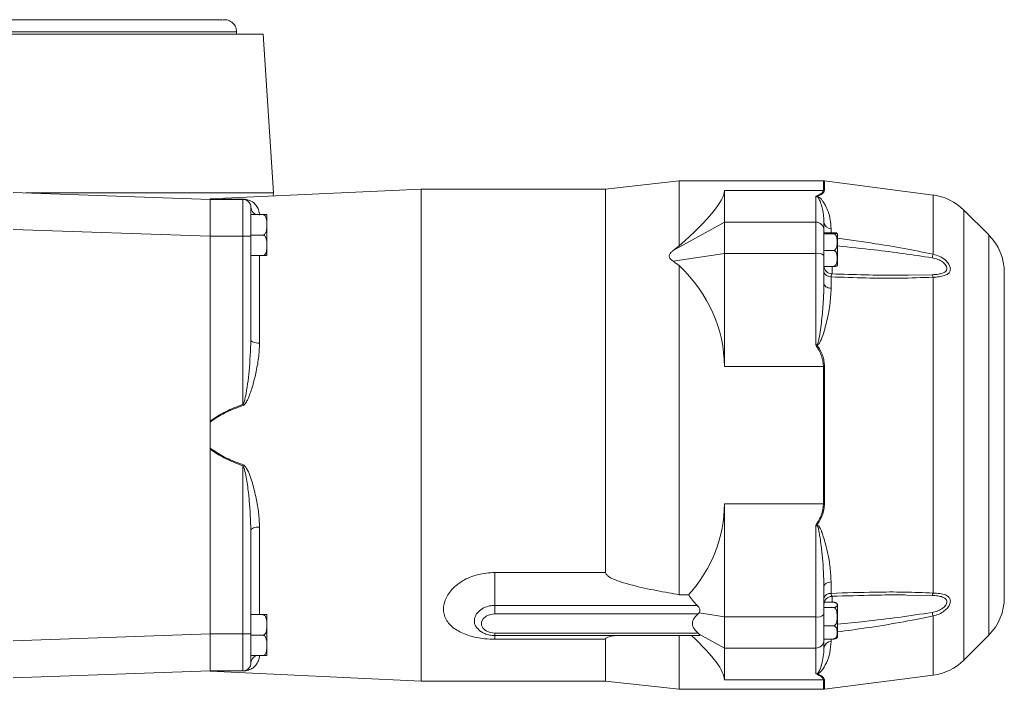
# Model space of a CAD drawing. Header units: millimetres. Extents: x 68 to 1173, y -112 to 1051.
# Tile 3 of 8: x 404 to 644, y -5 to 159. Entities that reach past the tile are written whole.
import ezdxf

# ---------------------------------------------------------------- set-up
doc = ezdxf.new("R2010")
doc.units = ezdxf.units.MM

msp = doc.modelspace()

# ---------------------------------------------------------------- linework, layer by layer
at = {"color": 8, "linetype": 'Continuous', "lineweight": 15}
for p, q in [((344.27, 155.77), (456.89, 155.77)), ((600.06, 117.14), (600.06, 119.45)), ((600.31, 119.43), (600.31, 117.13)), ((626.79, 116.01), (626.79, 101.57)), ((634.32, 112.31), (634.32, 2.58)), ((601.93, 107.78), (601.93, 106.81)), ((640.38, 106.26), (640.38, 8.64)), ((462.48, 101.24), (462.48, 79.88)), ((602.15, 98.59), (602.15, 96.74)), ((620.84, 96.47), (626.57, 96.56)), ((462.48, 35.01), (462.48, 13.66)), ((602.15, 18.23), (602.15, 16.68)), ((626.57, 18.33), (620.38, 18.44)), ((626.79, 13.33), (626.79, -1.12)), ((519.89, 8.55), (519.89, 9.14)), ((519.89, 7.66), (519.89, 8.55)), ((600.19, 7.67), (600.19, 7.71)), ((601.93, 7.71), (601.93, 7.12)), ((600.06, -4.55), (600.06, -2.25)), ((600.31, -2.23), (600.31, -4.54))]:
    msp.add_line(p, q, dxfattribs=at)
at = {"color": 7, "linetype": 'Continuous', "lineweight": 15}
for p, q in [((344.32, 155.27), (463.39, 155.27)), ((456.89, 155.27), (456.89, 155.77)), ((465.89, 116.52), (463.39, 155.27)), ((564.89, 119.45), (546.89, 117.45)), ((600.06, 119.45), (564.89, 119.45)), ((564.89, 119.45), (564.89, 103.65)), ((626.79, 116.01), (600.31, 119.43)), ((402.4, 116.62), (450.39, 114.95)), ((405.43, 116.52), (465.89, 116.52)), ((501.89, 117.45), (450.39, 115.04)), ((465.84, 115.76), (465.89, 116.52)), ((546.89, 117.45), (501.89, 117.45)), ((501.89, 117.45), (501.89, -2.55)), ((546.89, 117.45), (546.89, 23.97)), ((575.89, 117.14), (575.89, 109.4)), ((575.89, 117.14), (600.06, 117.14)), ((598.19, 109.4), (598.19, 115.69)), ((450.39, 114.95), (450.39, 115.04)), ((458.39, 114.95), (450.39, 114.95)), ((458.39, 105.95), (458.39, 114.95)), ((460.39, 112.95), (460.39, 105.95)), ((460.39, 111.24), (463.29, 111.24)), ((464.29, 101.46), (464.29, 111.01)), ((640.38, 106.26), (634.32, 112.31)), ((563.4, 102.47), (575.89, 109.4)), ((575.89, 109.4), (575.89, 101.78)), ((575.89, 109.4), (598.19, 109.4)), ((598.19, 101.78), (598.19, 109.4)), ((600.19, 109.39), (600.19, 107.48)), ((450.39, 105.95), (402.4, 107.63)), ((450.39, 105.95), (450.39, 105.95)), ((450.39, 60.82), (450.39, 105.95)), ((458.39, 105.95), (450.39, 105.95)), ((458.39, 64.94), (458.39, 105.95)), ((460.39, 105.95), (458.39, 105.95)), ((460.39, 106.24), (463.29, 106.24)), ((460.39, 105.95), (460.39, 80.65)), ((600.19, 107.48), (600.19, 106.68)), ((600.19, 106.81), (602.49, 106.81)), ((600.19, 106.58), (600.19, 106.68)), ((600.19, 102.47), (600.19, 106.58)), ((600.19, 106.58), (602.49, 106.58)), ((603.49, 99.08), (603.49, 106.32)), ((460.39, 101.24), (463.29, 101.24)), ((563.4, 99.84), (575.89, 101.78)), ((575.89, 101.78), (575.89, 74.19)), ((575.89, 101.78), (598.19, 101.78)), ((598.19, 79.38), (598.19, 101.78)), ((600.19, 102.47), (602.49, 102.47)), ((600.19, 102.21), (600.19, 102.47)), ((600.19, 102.21), (600.19, 101.24)), ((600.19, 101.24), (600.19, 94.42)), ((564.89, 98.8), (564.89, 18.53)), ((600.19, 98.59), (602.49, 98.59)), ((644.19, 97.06), (644.19, 17.83)), ((601.93, 96.04), (601.93, 93.27)), ((626.79, 95.97), (626.79, 18.93)), ((575.89, 74.19), (600.06, 74.19)), ((600.06, 40.7), (600.06, 74.19)), ((600.31, 74.19), (600.31, 40.71)), ((458.48, 64.69), (458.39, 64.94)), ((450.39, 60.82), (450.39, 60.63)), ((450.39, 54.26), (450.39, 60.63)), ((450.39, 54.26), (450.39, 54.07)), ((450.39, 8.95), (450.39, 54.07)), ((458.48, 50.21), (458.39, 49.96)), ((458.39, 8.95), (458.39, 49.96)), ((575.89, 40.7), (600.06, 40.7)), ((575.89, 40.7), (575.89, 13.11)), ((460.39, 34.24), (460.39, 8.95)), ((598.19, 13.11), (598.19, 35.52)), ((519.89, 23.97), (546.89, 23.97)), ((519.89, 23.97), (519.89, 15.92)), ((601.93, 21.63), (601.93, 18.85)), ((600.19, 20.48), (600.19, 13.65)), ((564.89, 18.53), (567.2, 18.53)), ((602.15, 18.14), (602.11, 18.14)), ((569.27, 15.92), (519.89, 15.92)), ((519.89, 15.92), (519.89, 13.83)), ((600.19, 15.4), (602.49, 15.4)), ((600.22, 16.35), (600.27, 16.68)), ((600.27, 16.68), (602.49, 16.68)), ((603.49, 15.67), (603.49, 15.81)), ((603.49, 8.57), (603.49, 15.67)), ((460.39, 13.66), (463.29, 13.66)), ((464.29, 3.88), (464.29, 13.43)), ((569.48, 13.83), (519.89, 13.83)), ((569.7, 14.08), (569.48, 13.83)), ((569.7, 14.08), (575.89, 13.11)), ((575.89, 13.11), (598.19, 13.11)), ((575.89, 13.11), (575.89, 5.49)), ((598.19, 5.49), (598.19, 13.11)), ((600.19, 13.65), (600.19, 12.05)), ((600.19, 10.92), (600.19, 12.05)), ((600.19, 7.71), (600.19, 10.92)), ((600.19, 10.92), (602.49, 10.92)), ((402.4, 7.27), (450.39, 8.94)), ((450.39, 8.94), (450.39, 8.95)), ((458.39, 8.95), (450.39, 8.95)), ((458.39, -0.05), (458.39, 8.95)), ((460.39, 8.95), (458.39, 8.95)), ((460.39, 8.95), (460.39, 1.95)), ((460.39, 8.66), (463.29, 8.66)), ((519.89, 9.14), (569.48, 9.14)), ((519.89, 8.55), (569.78, 8.55)), ((546.89, 7.66), (519.89, 7.66)), ((546.89, 7.66), (546.89, -2.55)), ((564.89, 8.55), (564.89, -4.55)), ((569.48, 9.14), (569.7, 8.93)), ((569.7, 8.93), (575.89, 5.49)), ((600.19, 7.71), (602.49, 7.71)), ((600.19, 7.67), (600.19, 7.42)), ((600.19, 7.42), (600.19, 5.5)), ((634.32, 2.58), (640.38, 8.64)), ((575.89, 5.49), (598.19, 5.49)), ((575.89, 5.49), (575.89, -2.25)), ((598.19, -0.79), (598.19, 5.49)), ((460.39, 3.66), (463.29, 3.66)), ((450.39, -0.05), (402.4, -1.73)), ((458.39, -0.05), (450.39, -0.05)), ((450.39, -0.05), (450.39, -0.05)), ((450.39, -0.15), (450.39, -0.06)), ((450.39, -0.15), (501.89, -2.55)), ((575.89, -2.25), (600.06, -2.25)), ((600.31, -4.54), (626.79, -1.12)), ((501.89, -2.55), (546.89, -2.55)), ((546.89, -2.55), (564.89, -4.55)), ((564.89, -4.55), (600.06, -4.55))]:
    msp.add_line(p, q, dxfattribs=at)
at = {"color": 8, "linetype": 'Continuous', "lineweight": 15, "flags": 128}
msp.add_lwpolyline([(600.26, 106.81), (600.22, 106.95), (600.19, 107.23)], dxfattribs=at)
at = {"color": 7, "linetype": 'Continuous', "lineweight": 15, "flags": 128}
for points in [[(600.19, 94.42), (600.22, 94.21), (600.31, 94.01), (600.47, 93.82), (600.68, 93.65), (600.95, 93.51), (601.25, 93.39), (601.58, 93.31), (601.93, 93.27)], [(462.48, 79.88), (462.08, 79.89), (461.69, 79.93), (461.32, 80), (461.01, 80.1), (460.74, 80.21), (460.55, 80.35), (460.43, 80.5), (460.39, 80.65)], [(462.48, 35.01), (462.08, 35), (461.69, 34.96), (461.32, 34.9), (461.01, 34.8), (460.74, 34.68), (460.55, 34.54), (460.43, 34.4), (460.39, 34.24)], [(600.19, 20.48), (600.22, 20.69), (600.31, 20.89), (600.47, 21.08), (600.68, 21.24), (600.95, 21.39), (601.25, 21.5), (601.58, 21.58), (601.93, 21.63)], [(519.89, 13.83), (518.75, 13.69), (517.75, 13.29), (517.01, 12.66), (516.61, 11.89), (516.61, 11.08), (517.01, 10.31), (517.75, 9.69), (518.75, 9.28), (519.89, 9.14)]]:
    msp.add_lwpolyline(points, dxfattribs=at)
at = {"color": 7, "linetype": 'Continuous', "lineweight": 15}
for centre, radius, start, end in [((600.06, 117.45), 2, 82.6476, 90), ((598.19, 116.01), 0.497, 307.436, 315.5405), ((600.06, 115.07), 2.08, 82.9193, 90.0008), ((625.13, 103.12), 13, 45, 82.6476), ((458.38, 115.21), 0.26, 270.2599, 291.3536), ((458.39, 112.95), 2, 360, 90), ((463.29, 111.01), 1, 0, 13.1034), ((598.22, 107.44), 1.96, 1.105, 91.064), ((601.97, 109.57), 1.79, 185.4974, 268.8654), ((602.49, 106.32), 1, 360, 22.8488), ((631.19, 97.06), 13, 360, 45), ((463.29, 101.46), 1, 346.8938, 0), ((598.65, 99.53), 2.3, 48.1662, 101.6082), ((647.89, 95.76), 21.88, 164.6041, 166.9605), ((602.19, 98.79), 2, 184.4653, 267.8552), ((602.49, 99.08), 1, 336.9633, 360), ((601.79, 97.69), 1.65, 194.2021, 275.0038), ((624.97, 95.63), 1.85, 10.4646, 30.2311), ((606.32, 81.95), 8.18, 196.9873, 198.2066), ((600.06, 66.84), 7.36, 88.0089, 90.003), ((600.06, 48.06), 7.36, 269.997, 271.9911), ((606.32, 32.95), 8.18, 161.7934, 163.0127), ((601.79, 17.21), 1.65, 84.9962, 165.7979), ((602.19, 16.11), 2, 92.1092, 179.9886), ((624.97, 19.27), 1.85, 329.7689, 349.5354), ((631.19, 17.83), 13, 315, 360), ((602.49, 15.81), 1, 0, 33.0371), ((463.29, 13.43), 1, 0, 13.1034), ((598.65, 15.37), 2.3, 258.3918, 311.8338), ((647.89, 19.14), 21.88, 193.0395, 195.3959), ((598.22, 7.45), 1.96, 268.936, 358.895), ((602.49, 8.57), 1, 326.9431, 0), ((601.97, 5.33), 1.79, 91.1346, 174.5026), ((463.29, 3.88), 1, 346.8938, 0), ((625.13, 11.77), 13, 277.3524, 315), ((458.39, 1.95), 2, 270, 360), ((458.38, -0.31), 0.26, 68.6464, 89.7401), ((598.19, -1.11), 0.497, 44.4595, 52.564), ((600.06, -0.17), 2.08, 269.9992, 277.0807), ((600.06, -2.55), 2, 270, 277.3524)]:
    msp.add_arc(centre, radius, start, end, dxfattribs=at)
at = {"color": 8, "linetype": 'Continuous', "lineweight": 15}
for centre, start, end in [((462.24, 112.99), 181.3515, 250.8876), ((462.24, 1.9), 109.1124, 178.6485)]:
    msp.add_arc(centre, 1.86, start, end, dxfattribs=at)
at = {"color": 7, "linetype": 'Continuous', "lineweight": 15}
for centre, major_axis, ratio, start_param, end_param in [((468.5, 57.45), (107.15, 60.68), 0.118584, 5.759547, 6.216123), ((486.25, 67.32), (92.05, 52.1), 0.116387, 5.637095, 5.667072), ((486.25, 60.22), (91.65, 20.06), 0.527501, 0.435368, 0.465346), ((468.5, 57.45), (106.63, 23.71), 0.537274, 6.164302, 6.620879), ((468.5, 57.45), (106.63, -23.71), 0.537274, 5.996998, 6.402069), ((582, 18.94), (15.48, -3.44), 0.537274, 3.579493, 3.87647), ((566.45, 15.25), (3.44, -0.76), 0.537274, 6.049026, 7.018063), ((468.5, 57.45), (107.15, -60.68), 0.118584, 0.067062, 0.455784), ((566.45, 10.55), (3.46, -1.96), 0.118584, 6.076791, 6.70329)]:
    msp.add_ellipse(centre, major_axis=major_axis, ratio=ratio, start_param=start_param, end_param=end_param, dxfattribs=at)
for points, knots in [([(453.29, 158.72), (453.3, 158.73), (453.31, 158.74), (452.91, 158.76), (452.2, 158.76), (451.27, 158.77), (450.23, 158.77), (449.16, 158.77), (447.58, 158.77), (445.23, 158.77), (441.73, 158.77), (437.33, 158.77), (431.92, 158.77), (425.39, 158.77), (418.08, 158.77), (410.05, 158.77), (401.31, 158.77), (391.94, 158.77), (381.96, 158.77), (371.44, 158.77), (360.41, 158.77), (351.22, 158.77), (345.61, 158.77), (343.95, 158.77)], [0, 0, 0, 0, 0.02376, 0.062379, 0.098045, 0.130275, 0.158623, 0.182692, 0.203676, 0.253095, 0.30344, 0.354508, 0.416102, 0.477696, 0.539367, 0.601235, 0.663046, 0.725016, 0.787138, 0.849198, 0.911387, 0.973724, 1, 1, 1, 1]), ([(453.3, 158.69), (453.71, 158.73), (454.55, 158.82), (455.72, 158.25), (456.48, 157.39), (456.83, 156.53), (456.87, 156.01), (456.89, 155.77)], [0, 0, 0, 0, 0.226945, 0.476864, 0.704793, 0.864291, 1, 1, 1, 1]), ([(598.19, 115.69), (598.7, 115.91), (599.74, 116.35), (599.95, 116.88), (600.06, 117.14)], [0, 0, 0, 0, 0.490448, 1, 1, 1, 1]), ([(598.49, 115.61), (598.4, 115.64), (598.3, 115.67), (598.2, 115.69), (598.19, 115.69)], [0, 0, 0, 0, 0.911132, 1, 1, 1, 1]), ([(598.19, 115.69), (598.2, 115.69), (598.32, 115.69), (598.44, 115.67), (598.55, 115.66)], [0, 0, 0, 0, 0.08915, 1, 1, 1, 1]), ([(600.19, 109.39), (600.11, 110.49), (600, 112.03), (599.55, 113.64), (599.28, 114.42), (599.06, 114.9), (598.9, 115.21), (598.76, 115.41), (598.66, 115.53), (598.54, 115.6), (598.5, 115.61), (598.49, 115.61)], [0, 0, 0, 0, 0.477144, 0.672178, 0.799628, 0.880582, 0.931242, 0.962636, 0.99169, 0.997627, 1, 1, 1, 1]), ([(600.31, 117.13), (600.29, 117), (600.23, 116.72), (599.72, 116.22), (599, 115.88), (598.55, 115.66)], [0, 0, 0, 0, 0.25293, 0.528885, 1, 1, 1, 1]), ([(598.55, 115.66), (598.61, 115.64), (598.83, 115.58), (599.07, 115.41), (599.36, 115.17), (599.68, 114.81), (600.11, 114.23), (600.65, 113.28), (601.26, 111.86), (601.8, 110), (601.89, 108.52), (601.93, 107.78)], [0, 0, 0, 0, 0.012321, 0.045601, 0.078428, 0.1298, 0.21053, 0.336503, 0.528533, 0.764348, 1, 1, 1, 1]), ([(450.39, 114.95), (451.4, 114.95), (453.56, 114.96), (456.38, 114.96), (458.07, 114.96), (458.48, 114.97)], [0, 0, 0, 0, 0.403957, 0.856829, 1, 1, 1, 1]), ([(458.48, 114.97), (458.55, 114.96), (458.74, 114.96), (459.01, 114.94), (459.88, 114.79), (460.84, 114.38), (461.63, 113.54), (462.34, 112.47), (462.43, 111.56), (462.48, 111.1)], [0, 0, 0, 0, 0.014391, 0.037544, 0.073085, 0.309433, 0.547928, 0.774106, 1, 1, 1, 1]), ([(464.26, 111.24), (464.26, 111.24), (464.32, 111.24), (464.26, 111.24), (463.95, 111.24), (463.76, 111.24), (463.53, 111.24), (463.38, 111.24), (463.3, 111.24), (463.29, 111.24)], [0, 0, 0, 0, 0.0005364, 0.6134991, 0.7363931, 0.8602952, 0.9240846, 0.9884174, 1, 1, 1, 1]), ([(463.29, 111.24), (463.35, 111.23), (463.46, 111.22), (463.65, 111.13), (463.87, 110.92), (464.18, 110.34), (464.26, 109.43), (464.27, 108.45), (464.22, 107.62), (464.11, 107.03), (463.91, 106.62), (463.73, 106.41), (463.52, 106.28), (463.37, 106.24), (463.3, 106.24), (463.29, 106.24)], [0, 0, 0, 0, 0.027004, 0.053916, 0.097821, 0.172861, 0.389445, 0.56982, 0.693608, 0.828822, 0.87999, 0.931471, 0.963511, 0.995831, 1, 1, 1, 1]), ([(463.29, 106.24), (463.35, 106.23), (463.46, 106.22), (463.65, 106.13), (463.87, 105.92), (464.18, 105.34), (464.26, 104.43), (464.27, 103.45), (464.22, 102.62), (464.11, 102.03), (463.91, 101.62), (463.73, 101.41), (463.52, 101.28), (463.37, 101.24), (463.3, 101.24), (463.29, 101.24)], [0, 0, 0, 0, 0.027004, 0.053916, 0.097821, 0.172861, 0.389445, 0.56982, 0.693608, 0.828822, 0.87999, 0.931471, 0.963511, 0.995831, 1, 1, 1, 1]), ([(602.49, 106.81), (602.52, 106.81), (602.6, 106.81), (602.76, 106.81), (602.97, 106.8), (603.21, 106.78), (603.28, 106.76), (603.33, 106.75)], [0, 0, 0, 0, 0.058444, 0.166108, 0.317702, 0.552259, 1, 1, 1, 1]), ([(603.4, 106.71), (603.4, 106.7), (603.44, 106.68), (603.38, 106.65), (603.22, 106.62), (603.03, 106.6), (602.83, 106.59), (602.65, 106.58), (602.54, 106.58), (602.49, 106.58)], [0, 0, 0, 0, 0.0682852, 0.4569963, 0.6509922, 0.7960409, 0.880616, 0.9489524, 1, 1, 1, 1]), ([(602.49, 106.58), (602.55, 106.58), (602.66, 106.57), (602.85, 106.47), (603.06, 106.27), (603.35, 105.7), (603.43, 104.79), (603.41, 103.85), (603.26, 103.17), (603.07, 102.8), (602.86, 102.6), (602.68, 102.49), (602.55, 102.48), (602.49, 102.47)], [0, 0, 0, 0, 0.032769, 0.065433, 0.117649, 0.205176, 0.449554, 0.679382, 0.796591, 0.879895, 0.928253, 0.966549, 1, 1, 1, 1]), ([(463.29, 101.24), (463.29, 101.24), (463.35, 101.24), (463.48, 101.24), (463.69, 101.24), (463.92, 101.24), (464.26, 101.24), (464.32, 101.24), (464.26, 101.24), (464.26, 101.24)], [0, 0, 0, 0, 0.002482, 0.056165, 0.121112, 0.216257, 0.385281, 0.999661, 1, 1, 1, 1]), ([(563.4, 99.84), (563.26, 99.94), (562.93, 100.18), (562.56, 100.57), (562.39, 101.02), (562.47, 101.49), (562.83, 101.99), (563.2, 102.3), (563.4, 102.47)], [0, 0, 0, 0, 0.1522598, 0.3404754, 0.4758005, 0.6117812, 0.7920146, 1, 1, 1, 1]), ([(602.49, 102.47), (602.55, 102.47), (602.66, 102.46), (602.85, 102.37), (603.06, 102.18), (603.35, 101.64), (603.43, 100.78), (603.41, 99.89), (603.26, 99.25), (603.07, 98.9), (602.86, 98.71), (602.68, 98.61), (602.55, 98.6), (602.49, 98.59)], [0, 0, 0, 0, 0.0327688, 0.0654333, 0.117649, 0.2051764, 0.4495538, 0.6793825, 0.796591, 0.8798946, 0.9282528, 0.9665493, 1, 1, 1, 1]), ([(626.79, 101.57), (627.35, 101.41), (628.45, 101.11), (629.79, 100.23), (630.64, 99.25), (630.94, 98.55), (631.05, 97.94), (630.98, 97.33), (630.45, 96.71), (629.54, 96.29), (628.29, 96.05), (627.3, 95.99), (626.79, 95.97)], [0, 0, 0, 0, 0.1348678, 0.2665789, 0.3726196, 0.4559846, 0.4750573, 0.5673806, 0.659772, 0.760662, 0.877403, 1, 1, 1, 1]), ([(602.49, 98.59), (602.52, 98.59), (602.6, 98.59), (602.76, 98.6), (602.97, 98.6), (603.2, 98.62), (603.37, 98.66), (603.39, 98.68), (603.4, 98.7)], [0, 0, 0, 0, 0.036834, 0.104688, 0.200228, 0.348055, 0.630239, 1, 1, 1, 1]), ([(626.57, 96.56), (627, 96.59), (627.82, 96.63), (628.88, 96.83), (629.66, 97.16), (630.08, 97.6), (630.17, 98.01), (630.13, 98.4), (630.01, 98.69), (629.69, 99.18), (629.09, 99.77), (627.95, 100.38), (627.04, 100.59), (626.57, 100.69)], [0, 0, 0, 0, 0.129016, 0.24864, 0.348402, 0.43666, 0.507007, 0.523433, 0.596969, 0.62034, 0.72404, 0.858219, 1, 1, 1, 1]), ([(602.15, 96.76), (602.15, 96.76), (602.13, 96.79), (602.12, 96.77), (602.11, 96.76)], [0, 0, 0, 0, 0.354029, 1, 1, 1, 1]), ([(602.15, 96.76), (604.82, 96.68), (610.23, 96.52), (616.47, 96.39), (620.02, 96.46), (620.84, 96.47)], [0, 0, 0, 0, 0.428083, 0.867675, 1, 1, 1, 1]), ([(598.49, 79.56), (598.52, 79.57), (598.55, 79.6), (598.62, 79.7), (598.8, 80.12), (599.2, 82.05), (599.64, 85.42), (600.08, 89.94), (600.15, 92.92), (600.19, 94.42)], [0, 0, 0, 0, 0.005043, 0.007478, 0.023608, 0.094877, 0.391244, 0.695067, 1, 1, 1, 1]), ([(626.79, 95.97), (624.07, 95.86), (618.63, 95.66), (610.32, 95.75), (604.75, 95.95), (601.93, 96.04)], [0, 0, 0, 0, 0.33015, 0.661282, 1, 1, 1, 1]), ([(601.93, 93.27), (601.86, 91.9), (601.73, 89.16), (600.82, 84.93), (599.96, 81.69), (599.13, 79.89), (598.76, 79.47), (598.6, 79.41), (598.55, 79.39)], [0, 0, 0, 0, 0.300359, 0.60104, 0.894924, 0.96937, 0.988752, 1, 1, 1, 1]), ([(460.39, 80.65), (460.27, 78.12), (460.07, 73.53), (459.42, 68.64), (458.88, 66.16), (458.72, 65.57), (458.58, 65.2), (458.45, 65), (458.4, 64.95), (458.39, 64.94)], [0, 0, 0, 0, 0.480944, 0.872197, 0.923217, 0.955638, 0.986843, 0.996548, 1, 1, 1, 1]), ([(462.48, 79.88), (462.43, 78.67), (462.32, 76.24), (461.63, 72.76), (460.85, 69.51), (460.09, 67.25), (459.46, 65.86), (459.13, 65.28), (458.85, 64.92), (458.6, 64.74), (458.51, 64.7), (458.48, 64.69)], [0, 0, 0, 0, 0.236808, 0.473942, 0.666945, 0.859607, 0.911529, 0.945666, 0.98136, 0.994572, 1, 1, 1, 1]), ([(598.19, 79.38), (598.2, 79.39), (598.3, 79.45), (598.4, 79.5), (598.49, 79.56)], [0, 0, 0, 0, 0.088868, 1, 1, 1, 1]), ([(598.55, 79.39), (598.44, 79.39), (598.32, 79.39), (598.2, 79.38), (598.19, 79.38)], [0, 0, 0, 0, 0.91085, 1, 1, 1, 1]), ([(600.06, 74.19), (599.96, 75.08), (599.77, 76.94), (598.73, 78.54), (598.19, 79.38)], [0, 0, 0, 0, 0.4737335, 1, 1, 1, 1]), ([(598.55, 79.39), (599.03, 78.57), (599.75, 77.37), (600.24, 75.56), (600.29, 74.65), (600.31, 74.19)], [0, 0, 0, 0, 0.5082897, 0.7470211, 1, 1, 1, 1]), ([(450.39, 60.82), (451.37, 61.5), (453.5, 62.96), (456.29, 64.13), (457.98, 64.78), (458.39, 64.94)], [0, 0, 0, 0, 0.397092, 0.85533, 1, 1, 1, 1]), ([(458.48, 64.69), (458.07, 64.54), (456.38, 63.91), (453.56, 62.77), (451.4, 61.32), (450.39, 60.63)], [0, 0, 0, 0, 0.143171, 0.596043, 1, 1, 1, 1]), ([(450.39, 54.26), (451.4, 53.58), (453.56, 52.13), (456.38, 50.99), (458.07, 50.36), (458.48, 50.21)], [0, 0, 0, 0, 0.403957, 0.856829, 1, 1, 1, 1]), ([(458.39, 49.96), (457.98, 50.11), (456.29, 50.76), (453.5, 51.93), (451.37, 53.39), (450.39, 54.07)], [0, 0, 0, 0, 0.14467, 0.602908, 1, 1, 1, 1]), ([(458.39, 49.96), (458.42, 49.92), (458.53, 49.81), (458.66, 49.49), (459.12, 48.01), (459.57, 45.29), (460.12, 40.34), (460.28, 36.66), (460.39, 34.24)], [0, 0, 0, 0, 0.009856, 0.029106, 0.061976, 0.301348, 0.541414, 1, 1, 1, 1]), ([(458.48, 50.21), (458.55, 50.17), (458.74, 50.08), (459.01, 49.78), (459.88, 48.42), (460.84, 45.76), (461.63, 42.08), (462.34, 38.49), (462.43, 36.17), (462.48, 35.01)], [0, 0, 0, 0, 0.014391, 0.037544, 0.073085, 0.309433, 0.547928, 0.774106, 1, 1, 1, 1]), ([(598.19, 35.52), (598.7, 36.29), (599.74, 37.88), (599.95, 39.75), (600.06, 40.7)], [0, 0, 0, 0, 0.490448, 1, 1, 1, 1]), ([(600.31, 40.71), (600.29, 40.24), (600.23, 39.26), (599.72, 37.46), (599, 36.26), (598.55, 35.5)], [0, 0, 0, 0, 0.25293, 0.528885, 1, 1, 1, 1]), ([(598.19, 35.52), (598.2, 35.52), (598.32, 35.51), (598.44, 35.51), (598.55, 35.5)], [0, 0, 0, 0, 0.08915, 1, 1, 1, 1]), ([(598.49, 35.34), (598.4, 35.39), (598.3, 35.45), (598.2, 35.51), (598.19, 35.52)], [0, 0, 0, 0, 0.911132, 1, 1, 1, 1]), ([(600.19, 20.48), (600.11, 22.82), (600, 26.13), (599.55, 30.13), (599.28, 32.16), (599.06, 33.46), (598.9, 34.28), (598.76, 34.82), (598.66, 35.15), (598.54, 35.31), (598.5, 35.33), (598.49, 35.34)], [0, 0, 0, 0, 0.477144, 0.672178, 0.799628, 0.880582, 0.931242, 0.962636, 0.99169, 0.997627, 1, 1, 1, 1]), ([(598.55, 35.5), (598.61, 35.48), (598.83, 35.38), (599.07, 35.03), (599.36, 34.52), (599.68, 33.74), (600.11, 32.51), (600.65, 30.59), (601.26, 27.96), (601.8, 24.84), (601.89, 22.7), (601.93, 21.63)], [0, 0, 0, 0, 0.012321, 0.045601, 0.078428, 0.1298, 0.21053, 0.336503, 0.528533, 0.764348, 1, 1, 1, 1]), ([(519.89, 7.66), (519.05, 7.68), (516.9, 7.75), (513.62, 8.41), (510.46, 9.77), (508.56, 11.45), (507.66, 13.07), (507.23, 14.74), (507.48, 16.95), (508.74, 19.14), (510.39, 20.77), (511.98, 21.91), (513.8, 22.82), (516.4, 23.72), (518.5, 23.87), (519.89, 23.97)], [0, 0, 0, 0, 0.066521, 0.169689, 0.271247, 0.373004, 0.424973, 0.47693, 0.56877, 0.665684, 0.721877, 0.778097, 0.834395, 0.890712, 1, 1, 1, 1]), ([(546.89, 23.97), (546.9, 23.87), (546.93, 23.65), (547.25, 23.25), (547.98, 22.72), (549.14, 22.17), (551.96, 21.19), (556.34, 20.06), (561.16, 19.18), (564.01, 18.68), (564.89, 18.53)], [0, 0, 0, 0, 0.0180967, 0.0410244, 0.0843208, 0.1625044, 0.2410746, 0.5511572, 0.8619707, 1, 1, 1, 1]), ([(601.93, 18.85), (605.51, 18.97), (611.46, 19.17), (619.76, 19.21), (624.45, 19.02), (626.79, 18.93)], [0, 0, 0, 0, 0.430573, 0.715044, 1, 1, 1, 1]), ([(620.38, 18.44), (620.09, 18.45), (617.46, 18.5), (611.38, 18.4), (605.58, 18.24), (602.15, 18.14)], [0, 0, 0, 0, 0.046804, 0.435402, 1, 1, 1, 1]), ([(626.57, 14.2), (627, 14.3), (627.82, 14.48), (628.88, 15), (629.66, 15.64), (630.08, 16.29), (630.17, 16.73), (630.13, 17.1), (630.01, 17.34), (629.69, 17.69), (629.09, 18.02), (627.95, 18.26), (627.04, 18.31), (626.57, 18.33)], [0, 0, 0, 0, 0.129016, 0.24864, 0.348402, 0.43666, 0.507007, 0.523433, 0.596969, 0.62034, 0.72404, 0.858219, 1, 1, 1, 1]), ([(626.79, 18.93), (627.35, 18.9), (628.45, 18.84), (629.79, 18.54), (630.64, 18.03), (630.94, 17.52), (631.05, 16.98), (630.98, 16.32), (630.45, 15.38), (629.54, 14.48), (628.29, 13.73), (627.3, 13.46), (626.79, 13.33)], [0, 0, 0, 0, 0.134868, 0.266579, 0.37262, 0.455985, 0.475057, 0.567381, 0.659772, 0.760662, 0.877403, 1, 1, 1, 1]), ([(602.49, 16.68), (602.52, 16.67), (602.6, 16.67), (602.76, 16.66), (602.97, 16.61), (603.2, 16.51), (603.38, 16.31), (603.43, 16.04), (603.39, 15.78), (603.22, 15.59), (603.03, 15.49), (602.83, 15.43), (602.65, 15.4), (602.54, 15.4), (602.49, 15.4)], [0, 0, 0, 0, 0.0170596, 0.0484861, 0.0927355, 0.1612014, 0.2918945, 0.4999192, 0.7085527, 0.8126765, 0.8905287, 0.9359228, 0.9726011, 1, 1, 1, 1]), ([(602.49, 15.4), (602.55, 15.39), (602.66, 15.38), (602.85, 15.28), (603.06, 15.06), (603.35, 14.43), (603.43, 13.44), (603.41, 12.41), (603.26, 11.67), (603.07, 11.27), (602.86, 11.05), (602.68, 10.94), (602.55, 10.92), (602.49, 10.92)], [0, 0, 0, 0, 0.032769, 0.065433, 0.117649, 0.205176, 0.449554, 0.679382, 0.796591, 0.879895, 0.928253, 0.966549, 1, 1, 1, 1]), ([(464.26, 13.66), (464.26, 13.66), (464.32, 13.66), (464.26, 13.66), (463.95, 13.66), (463.76, 13.66), (463.53, 13.66), (463.38, 13.66), (463.3, 13.66), (463.29, 13.66)], [0, 0, 0, 0, 0.0005364, 0.6134991, 0.7363931, 0.8602952, 0.9240846, 0.9884174, 1, 1, 1, 1]), ([(463.29, 13.66), (463.35, 13.65), (463.46, 13.64), (463.65, 13.55), (463.87, 13.34), (464.18, 12.75), (464.26, 11.85), (464.27, 10.87), (464.22, 10.04), (464.11, 9.45), (463.91, 9.04), (463.73, 8.83), (463.52, 8.7), (463.37, 8.66), (463.3, 8.66), (463.29, 8.66)], [0, 0, 0, 0, 0.027004, 0.053916, 0.097821, 0.172861, 0.389445, 0.56982, 0.693608, 0.828822, 0.87999, 0.931471, 0.963511, 0.995831, 1, 1, 1, 1]), ([(569.48, 9.14), (569.16, 9.45), (568.64, 9.95), (568.19, 10.76), (568.04, 11.49), (568.19, 12.21), (568.64, 13.02), (569.16, 13.53), (569.48, 13.83)], [0, 0, 0, 0, 0.220999, 0.360956, 0.500559, 0.63976, 0.779484, 1, 1, 1, 1]), ([(515.82, 10.07), (515.81, 10.08), (515.8, 10.1), (515.82, 10.07), (515.82, 10.07)], [0, 0, 0, 0, 0.909476, 1, 1, 1, 1]), ([(515.87, 10.04), (515.9, 10.01), (516.17, 9.7), (516.89, 9.26), (518, 8.78), (519.04, 8.58), (519.68, 8.56), (519.89, 8.55)], [0, 0, 0, 0, 0.03012, 0.297628, 0.576115, 0.862377, 1, 1, 1, 1]), ([(602.49, 10.92), (602.55, 10.91), (602.66, 10.9), (602.85, 10.83), (603.06, 10.67), (603.35, 10.23), (603.43, 9.52), (603.41, 8.78), (603.26, 8.25), (603.07, 7.97), (602.86, 7.81), (602.68, 7.73), (602.55, 7.72), (602.49, 7.71)], [0, 0, 0, 0, 0.032769, 0.065433, 0.117649, 0.205176, 0.449554, 0.679382, 0.796591, 0.879895, 0.928253, 0.966549, 1, 1, 1, 1]), ([(463.29, 8.66), (463.35, 8.65), (463.46, 8.64), (463.65, 8.55), (463.87, 8.34), (464.18, 7.75), (464.26, 6.85), (464.27, 5.87), (464.22, 5.04), (464.11, 4.45), (463.91, 4.04), (463.73, 3.83), (463.52, 3.7), (463.37, 3.66), (463.3, 3.66), (463.29, 3.66)], [0, 0, 0, 0, 0.027004, 0.053916, 0.097821, 0.172861, 0.389445, 0.56982, 0.693608, 0.828822, 0.87999, 0.931471, 0.963511, 0.995831, 1, 1, 1, 1]), ([(549.01, 8.55), (548.95, 8.54), (548.51, 8.48), (547.89, 8.33), (547.28, 8.11), (546.99, 7.91), (546.89, 7.76), (546.89, 7.68), (546.89, 7.66)], [0, 0, 0, 0, 0.067362, 0.482929, 0.701151, 0.854395, 0.962554, 1, 1, 1, 1]), ([(602.49, 7.71), (602.52, 7.71), (602.6, 7.71), (602.76, 7.73), (602.97, 7.77), (603.2, 7.88), (603.27, 7.97), (603.32, 8.03)], [0, 0, 0, 0, 0.059769, 0.169874, 0.324904, 0.564779, 1, 1, 1, 1]), ([(598.49, -0.72), (598.52, -0.71), (598.55, -0.7), (598.62, -0.66), (598.8, -0.49), (599.2, 0.21), (599.64, 1.5), (600.08, 3.38), (600.15, 4.8), (600.19, 5.5)], [0, 0, 0, 0, 0.005043, 0.007478, 0.023608, 0.094877, 0.391244, 0.695067, 1, 1, 1, 1]), ([(601.93, 7.12), (601.86, 6.18), (601.73, 4.31), (600.82, 1.9), (599.96, 0.32), (599.13, -0.5), (598.76, -0.71), (598.6, -0.75), (598.55, -0.77)], [0, 0, 0, 0, 0.300359, 0.60104, 0.894924, 0.96937, 0.988752, 1, 1, 1, 1]), ([(462.48, 3.79), (462.43, 3.31), (462.32, 2.36), (461.63, 1.35), (460.85, 0.6), (460.09, 0.22), (459.46, 0.04), (459.13, -0.02), (458.85, -0.06), (458.6, -0.07), (458.51, -0.07), (458.48, -0.07)], [0, 0, 0, 0, 0.236808, 0.473942, 0.666945, 0.859607, 0.911529, 0.945666, 0.98136, 0.994572, 1, 1, 1, 1]), ([(463.29, 3.66), (463.29, 3.66), (463.35, 3.66), (463.48, 3.66), (463.69, 3.66), (463.92, 3.66), (464.26, 3.66), (464.32, 3.66), (464.26, 3.66), (464.26, 3.66)], [0, 0, 0, 0, 0.0024821, 0.0561645, 0.1211121, 0.2162574, 0.3852814, 0.9996613, 1, 1, 1, 1]), ([(458.48, -0.07), (458.07, -0.07), (456.38, -0.07), (453.56, -0.06), (451.4, -0.06), (450.39, -0.06)], [0, 0, 0, 0, 0.143171, 0.596043, 1, 1, 1, 1]), ([(598.19, -0.79), (598.2, -0.79), (598.3, -0.77), (598.4, -0.75), (598.49, -0.72)], [0, 0, 0, 0, 0.088868, 1, 1, 1, 1]), ([(598.55, -0.77), (598.44, -0.78), (598.32, -0.79), (598.2, -0.79), (598.19, -0.79)], [0, 0, 0, 0, 0.91085, 1, 1, 1, 1]), ([(600.06, -2.25), (599.96, -2), (599.77, -1.48), (598.73, -1.03), (598.19, -0.79)], [0, 0, 0, 0, 0.4737335, 1, 1, 1, 1]), ([(598.55, -0.77), (599.03, -1), (599.75, -1.34), (600.24, -1.85), (600.29, -2.1), (600.31, -2.23)], [0, 0, 0, 0, 0.50829, 0.747021, 1, 1, 1, 1])]:
    msp.add_open_spline(points, degree=3, knots=knots, dxfattribs=at)
for points in [[(450.39, 105.95), (450.39, 107.13), (450.39, 109.49), (450.39, 112.46), (450.39, 114.54), (450.39, 114.81), (450.39, 114.95)], [(450.39, -0.05), (450.39, 0.08), (450.39, 0.36), (450.39, 2.44), (450.39, 5.41), (450.39, 7.76), (450.39, 8.94)]]:
    msp.add_open_spline(points, degree=3, dxfattribs=at)
at = {"color": 8, "linetype": 'Continuous', "lineweight": 15}
for points, knots in [([(603.49, 105.46), (606.55, 105.03), (611.98, 104.28), (619.76, 103), (624.45, 102.05), (626.79, 101.57)], [0, 0, 0, 0, 0.392696, 0.696089, 1, 1, 1, 1]), ([(626.57, 100.69), (624.22, 101.06), (619.53, 101.78), (611.83, 102.72), (606.48, 103.28), (603.49, 103.59)], [0, 0, 0, 0, 0.3060081, 0.6124603, 1, 1, 1, 1]), ([(602.11, 96.76), (602.09, 96.76), (602.04, 96.77), (601.97, 96.52), (601.94, 96.2), (601.93, 96.04)], [0, 0, 0, 0, 0.254719, 0.629016, 1, 1, 1, 1]), ([(602.11, 18.14), (602.09, 18.13), (602.05, 18.11), (601.98, 18.32), (601.95, 18.63), (601.93, 18.83), (601.93, 18.85)], [0, 0, 0, 0, 0.1882502, 0.5692306, 0.9445028, 1, 1, 1, 1]), ([(519.89, 15.92), (519.55, 15.91), (519.01, 15.88), (517.95, 15.65), (516.72, 15.14), (515.58, 14.15), (514.94, 12.99), (514.83, 11.8), (515.13, 10.78), (515.67, 10.29), (515.86, 10.11)], [0, 0, 0, 0, 0.090835, 0.145587, 0.299269, 0.461168, 0.608842, 0.752417, 0.912544, 1, 1, 1, 1]), ([(603.49, 11.3), (605.71, 11.53), (610.68, 12.04), (618.38, 12.95), (623.84, 13.79), (626.57, 14.2)], [0, 0, 0, 0, 0.288526, 0.644059, 1, 1, 1, 1]), ([(626.79, 13.33), (624.07, 12.78), (618.63, 11.68), (610.84, 10.45), (605.79, 9.75), (603.49, 9.43)], [0, 0, 0, 0, 0.352105, 0.705257, 1, 1, 1, 1])]:
    msp.add_open_spline(points, degree=3, knots=knots, dxfattribs=at)

doc.saveas('drawing.dxf')
